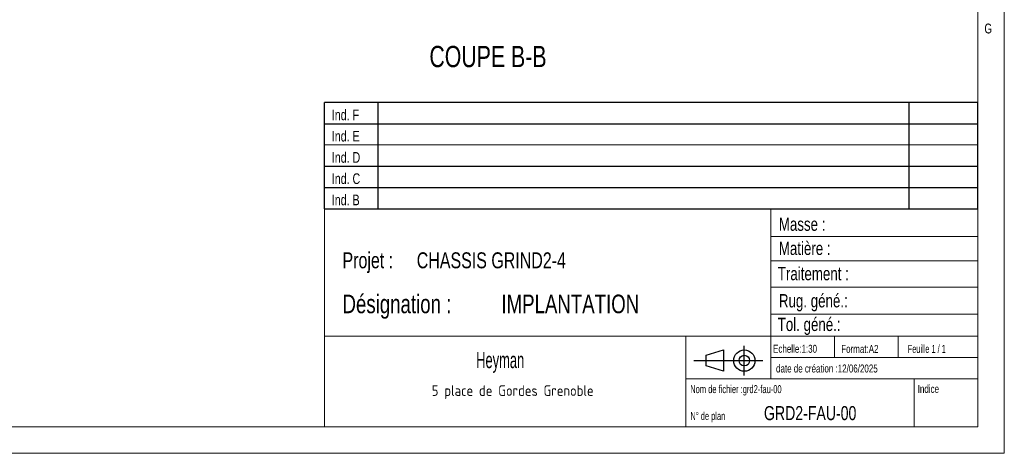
# Model space of a CAD drawing. Header units: millimetres. Extents: x 5 to 589, y 5 to 415.
# Tile 21 of 66: x 404 to 589, y 5 to 87. Entities that reach past the tile are written whole.
import ezdxf

# ---------------------------------------------------------------- set-up
doc = ezdxf.new("R2010")
doc.units = ezdxf.units.MM
doc.layers.add('NOTES', color=6, linetype='Continuous')
doc.styles.add('SLDTEXTSTYLE0', font='TXT', dxfattribs={"width": 0.75})
doc.styles.add('SLDTEXTSTYLE1', font='TXT', dxfattribs={"width": 0.617423})
doc.styles.add('SLDTEXTSTYLE2', font='TXT', dxfattribs={"width": 0.7})
doc.styles.add('SLDTEXTSTYLE3', font='ISOCP3', dxfattribs={"width": 0.96})
doc.styles.add('SLDTEXTSTYLE4', font='TXT', dxfattribs={"width": 0.605})
doc.styles.add('SLDTEXTSTYLE5', font='TXT', dxfattribs={"width": 0.692308})

# ---------------------------------------------------------------- blocks, each defined once
blk = doc.blocks.new('TAB MODIFS')
for p, q in [((123, 20), (0, 20)), ((0, 0), (0, 20)), ((10, 20), (10, 0)), ((110, 20), (110, 0)), ((123, 0), (123, 20)), ((0, 16), (123, 16)), ((0, 8), (123, 8)), ((0, 4), (123, 4)), ((0, 0), (123, 0))]:
    blk.add_line(p, q)
at = {"color": 7, "linetype": 'Continuous', "lineweight": 18}
blk.add_line((0, 12), (123, 12), dxfattribs=at)
at = {"color": 7}
for tag in ['AUTOATTR0', 'AUTOATTR1', 'AUTOATTR2', 'AUTOATTR3', 'AUTOATTR4', 'AUTOATTR5', 'AUTOATTR6', 'AUTOATTR7', 'AUTOATTR8', 'AUTOATTR9']:
    blk.add_attdef(tag, (0, 0), '', height=1, dxfattribs=at)
at = {"layer": 'NOTES', "color": 211, "char_height": 2, "attachment_point": 1, "style": 'SLDTEXTSTYLE0'}
for s, insert in [('Ind. F', (1.36, 18.66)), ('Ind. E', (1.36, 14.66)), ('Ind. D', (1.36, 10.66)), ('Ind. C', (1.36, 6.66)), ('Ind. B', (1.36, 2.66))]:
    blk.add_mtext(s, dxfattribs=dict(at, insert=insert))
blk = doc.blocks.new('Bloc2')
for p, q in [((9.48, 0), (9.48, 5.6)), ((2.32, 3.8), (5.55, 4.8)), ((2.32, 1.8), (2.32, 3.8)), ((5.55, 4.8), (5.55, 0.8)), ((0, 2.8), (12.98, 2.8)), ((5.55, 0.8), (2.32, 1.8))]:
    blk.add_line(p, q)
for radius in [2, 1]:
    blk.add_circle((9.48, 2.8), radius)
blk = doc.blocks.new('SW_NOTE_2')
at = {"layer": 'NOTES', "color": 0, "char_height": 3.5, "attachment_point": 1, "style": 'SLDTEXTSTYLE0'}
for s, insert in [('Désignation :', (0, 4.51)), ('IMPLANTATION', (29.93, 4.51))]:
    blk.add_mtext(s, dxfattribs=dict(at, insert=insert))
blk = doc.blocks.new('SW_NOTE_3')
at = {"layer": 'NOTES', "color": 0, "char_height": 3, "attachment_point": 1, "style": 'SLDTEXTSTYLE0'}
for s, insert in [('Projet :', (0, 3.87)), ('CHASSIS GRIND2-4', (13.98, 3.87))]:
    blk.add_mtext(s, dxfattribs=dict(at, insert=insert))
blk = doc.blocks.new('SW_NOTE_4')
at = {"layer": 'NOTES', "color": 0, "insert": (16.91, 2.58), "char_height": 2, "attachment_point": 2, "style": 'SLDTEXTSTYLE3'}
blk.add_mtext('5 place de Gordes Grenoble', dxfattribs=at)

msp = doc.modelspace()

# ---------------------------------------------------------------- linework, layer by layer
at = {"color": 7, "linetype": 'Continuous', "lineweight": 18}
for p, q in [((589, 5), (589, 415)), ((584, 10), (584, 410)), ((461, 51), (461, 10)), ((584, 51), (461, 51)), ((545, 51), (545, 19)), ((584, 51), (584, 10)), ((545, 45.75642), (584, 45.75642)), ((545, 41.17842), (584, 41.17842)), ((545, 36.24486), (584, 36.24486)), ((545, 31.17795), (584, 31.17795)), ((461, 27), (584, 27)), ((529, 27), (529, 10)), ((557, 27), (557, 23)), ((569, 27), (569, 23)), ((545, 23), (584, 23)), ((529, 19), (584, 19)), ((572, 19), (572, 10)), ((10, 10), (584, 10)), ((461, 10.00044), (584, 10)), ((5, 5), (589, 5))]:
    msp.add_line(p, q, dxfattribs=at)

# ---------------------------------------------------------------- block references
at = {"color": 7, "linetype": 'Continuous'}
msp.add_blockref('TAB MODIFS', (460.99356, 50.98986), dxfattribs=at)
msp.add_blockref('Bloc2', (530.55991, 19.6343))
at = {"layer": 'NOTES', "color": 211}
for name, p in [('SW_NOTE_3', (464.36724, 38.92518)), ('SW_NOTE_2', (464.36724, 30.33513)), ('SW_NOTE_4', (479.50269, 15.21327))]:
    msp.add_blockref(name, p, dxfattribs=at)

# ---------------------------------------------------------------- texts
for s, insert, char_height, attachment_point, style in [('G', (585.25156, 85.82333), 1.85208, 1, 'SLDTEXTSTYLE0'), ('COUPE B-B', (491.76162, 81.62858), 4, 2, 'SLDTEXTSTYLE0'), ('Masse :', (546.53316, 49.34594), 2.5, 1, 'SLDTEXTSTYLE0'), ('Matière :', (546.53316, 44.79932), 2.5, 1, 'SLDTEXTSTYLE0'), ('Traitement :', (546.34272, 40.04565), 2.5, 1, 'SLDTEXTSTYLE0'), ('Rug. géné.:', (546.55141, 34.94492), 2.5, 1, 'SLDTEXTSTYLE0'), ('Tol. géné.:', (546.32359, 30.49933), 2.5, 1, 'SLDTEXTSTYLE0'), ('Echelle:1:30', (545.45345, 25.40475), 1.5, 1, 'SLDTEXTSTYLE0'), ('Format:A2', (558.28928, 25.38016), 1.5, 1, 'SLDTEXTSTYLE0'), ('Feuille 1 / 1', (570.80638, 25.38398), 1.5, 1, 'SLDTEXTSTYLE5'), ('Heyman', (494.06274, 24.02676), 3, 2, 'SLDTEXTSTYLE4'), ('date de création :12/06/2025', (546.00896, 21.69475), 1.5, 1, 'SLDTEXTSTYLE0'), ('Nom de fichier :grd2-fau-00', (529.8524, 17.81537), 1.5, 1, 'SLDTEXTSTYLE1'), ('Indice', (572.69269, 17.86016), 1.5, 1, 'SLDTEXTSTYLE0'), ('GRD2-FAU-00', (543.73774, 13.8797), 2.6458333, 1, 'SLDTEXTSTYLE0'), ('N° de plan', (529.87812, 12.76503), 1.5, 1, 'SLDTEXTSTYLE2')]:
    msp.add_mtext(s, dxfattribs=dict(at, insert=insert, char_height=char_height, attachment_point=attachment_point, style=style))

doc.saveas('drawing.dxf')
